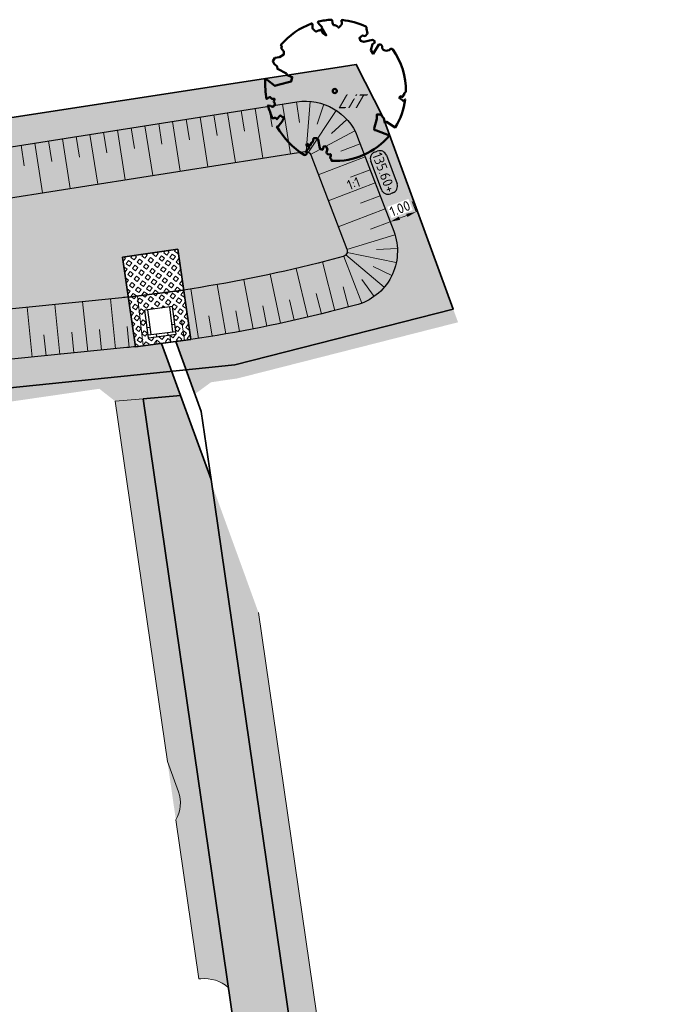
# Model space of a CAD drawing. Header units: metres. Extents: x 191748 to 192615, y 309710 to 310028.
# Tile 26 of 76: x 191957 to 191980, y 309859 to 309895. Entities that reach past the tile are written whole.
import ezdxf
from ezdxf.enums import TextEntityAlignment as Align

# ---------------------------------------------------------------- set-up
doc = ezdxf.new("R2010")
doc.units = ezdxf.units.M
for name, color, linetype, lineweight in [('N-WE-GR-BOOM-S', 94, 'Continuous', 50), ('N-WE-GR-GRAS-A', 62, 'Continuous', 9), ('N-WE-GR-GROND-G', 90, 'Continuous', 25), ('N-WE-GW-TALUDARCERING_KORT-G', 6, 'Continuous', 18), ('N-WE-GW-TALUDARCERING_LANG-G', 6, 'Continuous', 18), ('N-WE-IE-TERREINAFSCHEIDING_KUNSTMATIG_RASTERHEKWERK-G', 7, 'IE-TERREINAFSCHEIDING_KUNSTMATIG-SO', 35), ('N-WE-RI-HWA_UITLAATCONSTRUCTIE-S-200', 150, 'Continuous', 25), ('N-WE-VH-GESLOTENVERHARDING_ASFALT-A', 252, 'Continuous', 9), ('N-WE-VH-GESLOTENVERHARDING_ASFALT_FREESVAK-A', 252, 'Continuous', 9), ('N-WE-VH-GOOT-G', 170, 'Continuous', 35), ('N-WE-VH-HALFVERHARDING_GRASBETONSTEEN-G', 7, 'Continuous', 35), ('N-WE-VH-KANTVERHARDING-G', 5, 'Continuous', 35), ('N-WE-VH-VERHARDING_ASFALT-A', 253, 'Continuous', 9), ('N-WE-VH-VERHARDING_GRASBETON-A', 251, 'Continuous', 9), ('N-WE-VH-WATERBUFFER-A', 151, 'Continuous', 9), ('X-XX-AL-AANPIJLING-T18', 7, 'Continuous', 18), ('X-XX-AL-HOOGTELABEL-S', 7, 'Continuous', 25), ('X-XX-AL-MAATVOERING-M', 6, 'Continuous', 18)]:
    doc.layers.add(name, color=color, linetype=linetype, lineweight=lineweight)
doc.layers.add('N-WE-GR-BOOM-T', color=7, linetype='Continuous', lineweight=50, true_color=0x224517)
doc.styles.add('NLCS-ISO', font='NLCS-ISO.ttf')
doc.styles.add('NLCS-ISO-M200-T18', font='NLCS-ISO.ttf', dxfattribs={"height": 0.36})
doc.linetypes.add('IE-TERREINAFSCHEIDING_KUNSTMATIG-SO', pattern='A,4,[82,NLCS.SHX,S=0.75,R=90,X=0,Y=0],4,-2', length=10)
doc.dimstyles.new('NLCS-M200-T18-PIJL_L2_H2', dxfattribs={"dimscale": 0.2, "dimtxt": 2.5, "dimasz": 1.8, "dimexe": 2, "dimexo": 2, "dimgap": 0.7, "dimtad": 1, "dimzin": 0, "dimdsep": 46, "dimtxsty": 'NLCS-ISO-M200-T18', "dimcen": 0, "dimdle": 2, "dimclrd": 256, "dimclre": 256, "dimclrt": 7, "dimazin": 0, "dimtfac": 1, "dimtdec": 3, "dimtofl": 0, "dimtmove": 0, "dimatfit": 3, "dimfxl": 2, "dimfxlon": 1, "dimtfillclr": 256, "dimtolj": 1, "dimtzin": 0, "dimlwd": -1, "dimlwe": -1, "dimarcsym": 0})

# ---------------------------------------------------------------- blocks, each defined once
blk = doc.blocks.new('Uitstroombak 400 1op1')
for p, q in [((0.5, 0), (-0.5, 0)), ((-0.5, 0), (-0.5, -1)), ((0.5, 0), (0.5, -1)), ((0.5, -0.09999999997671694), (-0.5, -0.09999999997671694)), ((-0.3999999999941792, -0.09999999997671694), (-0.3999999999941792, -1)), ((0.3999999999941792, -1), (0.3999999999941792, -0.09999999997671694)), ((-0.3999999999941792, -0.3699999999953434), (-0.5, -0.3699999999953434)), ((0.5, -0.3699999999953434), (0.3999999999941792, -0.3699999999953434)), ((-0.5, -1), (0.5, -1))]:
    blk.add_line(p, q)
at = {"flags": 128}
for points in [[(-0.2000000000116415, -0.09999999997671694), (-0.2000000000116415, 0)], [(0.2000000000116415, -0.09999999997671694), (0.2000000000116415, 0)]]:
    blk.add_lwpolyline(points, dxfattribs=at)
blk = doc.blocks.new('SAL-HOOGTE-WEGPEIL-200-SO')
for p, q in [((-0.8000000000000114, -0.04250000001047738), (-0.8000000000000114, 0.04250000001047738)), ((-0.5450000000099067, 0.3024999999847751), (0.5450000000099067, 0.3024999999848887)), ((0.8000000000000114, 0.04749999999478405), (0.8000000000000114, -0.04250000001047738)), ((0.5449999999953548, -0.297500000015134), (-0.5449999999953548, -0.297500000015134))]:
    blk.add_line(p, q)
for centre, radius, start, end in [((-0.5450000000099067, 0.04749999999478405), 0.2549999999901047, 90.00000000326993, 180.0000000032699), ((0.5450000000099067, 0.04749999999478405), 0.2549999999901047, 359.9999999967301, 89.99999999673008), ((-0.5449999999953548, -0.04250000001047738), 0.2550000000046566, 180, 270), ((0.5449999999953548, -0.04250000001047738), 0.2550000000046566, 270, 0)]:
    blk.add_arc(centre, radius, start, end)
at = {"style": 'NLCS-ISO'}
blk.add_attdef('HOOGTE', text='', height=0.36, dxfattribs=at).set_placement((0, 0.002499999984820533), align=Align.MIDDLE_CENTER)
blk = doc.blocks.new('*D162')
at = {"layer": 'defpoints', "color": 0, "transparency": 16777216}
blk.add_point((191970.190161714, 309887.0410608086), dxfattribs=at)
at = {"layer": 'X-XX-AL-MAATVOERING-M', "transparency": 16777216}
for p, q in [((191971.0025563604, 309887.7255480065), (191970.8595904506, 309888.0991263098)), ((191970.0654553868, 309887.3669257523), (191969.922489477, 309887.7405040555)), ((191970.6663358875, 309887.5968786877), (191970.4016758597, 309887.4955950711))]:
    blk.add_line(p, q, dxfattribs=at)
for points in [[(191970.6448910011, 309887.6529154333), (191970.687780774, 309887.5408419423), (191971.0025563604, 309887.7255480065)], [(191970.3802309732, 309887.5516318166), (191970.4231207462, 309887.4395583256), (191970.0654553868, 309887.3669257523)]]:
    blk.add_solid(points, dxfattribs=at)
at = {"layer": 'X-XX-AL-MAATVOERING-M', "color": 7, "transparency": 16777216, "insert": (191970.4196331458, 309887.845099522), "char_height": 0.36, "attachment_point": 5, "rotation": 20.941513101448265, "style": 'NLCS-ISO-M200-T18', "bg_fill": 3, "box_fill_scale": 1.1, "bg_fill_color": 256, "bg_fill_true_color": 13158600, "bg_fill_transparency": 0}
blk.add_mtext('\\A1;1.00', dxfattribs=at)
at = {"layer": 'defpoints', "color": 0, "transparency": 16777216}
for p in [(191970.0654553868, 309887.3669257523), (191971.1272626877, 309887.3996830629)]:
    blk.add_point(p, dxfattribs=at)
blk = doc.blocks.new('SGR-BOOM_05')
blk.add_lwpolyline([(0.4325246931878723, 4.711883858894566), (0.4412366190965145, 4.722067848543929), (0.4495406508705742, 4.730963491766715), (0.457499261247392, 4.738955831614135), (0.4651749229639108, 4.746429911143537), (0.4726301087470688, 4.753770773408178), (0.4799272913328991, 4.761363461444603), (0.4871289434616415, 4.769593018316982), (0.4942975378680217, 4.778844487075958), (0.5013792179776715, 4.78953650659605), (0.507854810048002, 4.802222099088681), (0.5130888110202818, 4.817487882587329), (0.5164457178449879, 4.835920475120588), (0.5172900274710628, 4.858106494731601), (0.5149862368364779, 4.884632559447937), (0.5088988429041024, 4.916085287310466), (0.4752610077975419, 5.034436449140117, -0.5293802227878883), (0.5290991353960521, 5.098767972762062, -0.08713876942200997), (2.218306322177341, 4.624671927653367, -0.3723405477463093), (2.284485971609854, 4.472597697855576), (2.353810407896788, 4.119139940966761), (2.180208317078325, 3.946086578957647), (1.99206671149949, 3.985480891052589), (1.766984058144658, 3.816663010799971), (1.853127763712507, 3.602310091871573), (2.086202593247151, 3.527331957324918), (2.711896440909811, 3.67116193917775), (2.864476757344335, 3.58686285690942), (2.849520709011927, 3.452573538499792), (2.706793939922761, 3.364669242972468), (2.577044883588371, 2.941253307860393), (2.743005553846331, 2.669806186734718), (3.167776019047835, 3.346672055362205, -0.5046405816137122), (3.406018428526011, 3.139734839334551, 0.3319483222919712), (3.543642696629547, 2.921146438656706, 0.282007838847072), (3.99290985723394, 3.003759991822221), (3.956968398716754, 2.985163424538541, -0.5121558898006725), (4.162740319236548, 2.983535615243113, -0.1607604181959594), (5.094490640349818, -0.05607239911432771), (4.977332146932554, -0.1690536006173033), (4.976312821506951, -0.2938416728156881), (4.8618704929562, -0.3148519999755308), (4.876229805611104, -0.4378637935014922), (4.698090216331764, -0.3805204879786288), (4.644143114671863, -0.5192137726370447), (4.863809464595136, -0.6652633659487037), (4.932503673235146, -0.7196641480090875), (5.053640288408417, -0.5992007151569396, -0.1063709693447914), (4.340554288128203, -2.610345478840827), (3.70529781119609, -2.2009414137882), (3.587571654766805, -2.281876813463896), (3.512459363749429, -1.944794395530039), (3.286149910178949, -1.67334727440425), (3.023546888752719, -1.675915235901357), (3.029665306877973, -1.990035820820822), (2.830389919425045, -2.677651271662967), (2.860626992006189, -2.808775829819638), (3.005150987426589, -2.829446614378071), (3.929857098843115, -3.182947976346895, -0.2362982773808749), (-0.2250862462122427, -5.013472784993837, 0.1596250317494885), (-0.3470448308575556, -4.770134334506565, 0.3508021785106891), (-0.3148115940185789, -4.527846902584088, -0.5046405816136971), (-0.6000098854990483, -4.392775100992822), (-0.530619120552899, -4.170222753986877), (-0.6474450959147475, -3.962362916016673), (-0.8016343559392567, -3.977834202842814), (-0.8248145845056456, -4.14384857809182), (-0.941790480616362, -4.211479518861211), (-1.080272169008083, -4.105602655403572), (-1.199847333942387, -3.474824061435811), (-1.291065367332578, -3.383747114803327), (-1.521968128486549, -3.390946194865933), (-1.586173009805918, -3.664879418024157), (-1.680264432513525, -3.694423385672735), (-1.769024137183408, -3.922911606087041), (-2.003269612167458, -3.79763926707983, 0.7335825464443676), (-1.917708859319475, -3.972704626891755, -0.8616245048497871), (-1.870123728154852, -4.127626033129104, 0.2799778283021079), (-2.04306959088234, -4.392508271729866), (-2.03586990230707, -4.402599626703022, -0.8270561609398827), (-2.207893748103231, -4.582742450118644, -0.1167741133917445), (-4.152188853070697, -2.556267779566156), (-4.114413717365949, -2.549202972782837), (-4.083543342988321, -2.540638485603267), (-4.058769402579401, -2.530881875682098), (-4.039283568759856, -2.520240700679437), (-4.02427751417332, -2.509022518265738), (-4.012942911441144, -2.497534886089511), (-4.004471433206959, -2.486085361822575), (-3.767567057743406, -2.183934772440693), (-3.762478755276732, -2.173394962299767), (-3.758320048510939, -2.163280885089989), (-3.754774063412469, -2.153365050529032), (-3.751523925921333, -2.143419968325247), (-3.748252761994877, -2.133218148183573), (-3.744643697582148, -2.12253209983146), (-3.740379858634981, -2.111134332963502), (-3.735144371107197, -2.09879735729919), (-3.7287288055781, -2.085363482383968), (-3.721358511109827, -2.070954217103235), (-3.713367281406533, -2.055760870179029), (-3.705088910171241, -2.03997475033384), (-3.696857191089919, -2.02378716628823), (-3.689005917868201, -2.007389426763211), (-3.681868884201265, -1.990972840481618), (-3.675779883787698, -1.974728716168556), (-3.671016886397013, -1.958854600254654), (-3.667634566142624, -1.943572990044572), (-3.665631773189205, -1.929112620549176), (-3.665007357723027, -1.915702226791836), (-3.665760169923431, -1.903570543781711), (-3.66788905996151, -1.892946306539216), (-3.671392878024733, -1.884058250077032), (-3.676270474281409, -1.877135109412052), (-3.682496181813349, -1.87228834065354), (-3.689946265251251, -1.869160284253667), (-3.698472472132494, -1.867276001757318), (-3.707926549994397, -1.86616055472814), (-3.718160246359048, -1.865339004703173), (-3.72902530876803, -1.864336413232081), (-3.740373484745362, -1.86267784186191), (-3.752056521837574, -1.859888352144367), (-3.763951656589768, -1.855601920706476), (-3.776038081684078, -1.849888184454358), (-3.788320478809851, -1.842925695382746), (-3.800803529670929, -1.834893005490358), (-3.813491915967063, -1.8259686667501), (-3.826390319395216, -1.816331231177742), (-3.839503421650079, -1.806159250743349), (-3.852835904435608, -1.795631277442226), (-3.866362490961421, -1.784873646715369), (-3.879938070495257, -1.773803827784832), (-3.893387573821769, -1.76228707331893), (-3.906535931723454, -1.750188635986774), (-4.149695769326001, -2.02842049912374), (-4.161716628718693, -2.014754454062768), (-4.172911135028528, -2.000102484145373), (-4.183104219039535, -1.984329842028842), (-4.192608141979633, -1.967625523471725), (-4.203684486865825, -1.951473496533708), (-4.219082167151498, -1.937681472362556), (-4.241550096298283, -1.928057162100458), (-4.273837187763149, -1.924408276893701), (-4.318692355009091, -1.928542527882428), (-4.378864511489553, -1.942267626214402), (-4.457102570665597, -1.96739128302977, -0.04099741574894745), (-4.791147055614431, -1.027236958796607), (-4.617442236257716, -1.057135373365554), (-4.462688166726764, -1.156360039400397), (-4.380222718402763, -1.081691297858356), (-4.281020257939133, -0.9269601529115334), (-4.376017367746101, -0.7817417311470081), (-4.322820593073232, -0.567248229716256), (-4.520005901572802, -0.551067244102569), (-4.652051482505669, -0.4231675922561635), (-4.89199676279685, -0.5800962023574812, -0.05814040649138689), (-4.988069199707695, 0.8291727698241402), (-4.851792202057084, 0.8021379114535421), (-4.298456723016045, 0.3639367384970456), (-4.059571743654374, 0.4468333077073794), (-3.128243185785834, 0.6926248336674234), (-3.048903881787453, 1.000164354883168), (-3.408870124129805, 1.143500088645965), (-3.464013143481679, 1.261371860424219), (-4.121257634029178, 1.583987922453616), (-4.135853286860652, 1.768685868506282), (-4.357977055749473, 1.956958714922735), (-4.448296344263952, 2.139788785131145), (-4.296559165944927, 2.378269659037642), (-3.957550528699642, 2.431343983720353), (-3.649608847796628, 2.632691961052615), (-3.646147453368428, 2.840191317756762), (-3.838176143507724, 3.066466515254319), (-3.787176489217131, 3.162116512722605), (-3.863200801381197, 3.31009734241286, -0.1342797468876), (-1.664191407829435, 4.834836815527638, -0.5417265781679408), (-1.596738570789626, 4.783170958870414), (-1.607648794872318, 4.639467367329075), (-1.605334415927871, 4.564777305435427), (-1.595180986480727, 4.507652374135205), (-1.578905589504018, 4.464963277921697), (-1.558225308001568, 4.433580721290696), (-1.534857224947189, 4.41037540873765), (-1.510518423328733, 4.392218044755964), (-1.486925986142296, 4.375979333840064), (-1.465438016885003, 4.359178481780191), (-1.44597670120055, 4.341928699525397), (-1.428105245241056, 4.324991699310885), (-1.411386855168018, 4.3091291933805), (-1.395384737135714, 4.295102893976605), (-1.379662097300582, 4.283674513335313), (-1.3637821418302, 4.275605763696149), (-1.347308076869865, 4.271658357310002), (-1.329896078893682, 4.272312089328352), (-1.3115742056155, 4.276919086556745), (-1.292463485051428, 4.284549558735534), (-1.272684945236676, 4.294273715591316), (-1.25235961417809, 4.305161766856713), (-1.231608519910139, 4.316283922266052), (-1.210552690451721, 4.326710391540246), (-1.189313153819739, 4.335511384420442), (-1.168017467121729, 4.342023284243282), (-1.146819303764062, 4.346647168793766), (-1.125878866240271, 4.350050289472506), (-1.105356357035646, 4.352899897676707), (-1.085411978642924, 4.355863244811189), (-1.066205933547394, 4.359607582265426), (-1.047898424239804, 4.364800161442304), (-1.030649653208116, 4.372108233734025), (-1.014588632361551, 4.38201337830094), (-0.9997196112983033, 4.394254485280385), (-0.9860156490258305, 4.40838477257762), (-0.9734498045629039, 4.423957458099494), (-0.9628477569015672, 4.324096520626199), (-0.940279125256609, 4.298315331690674), (-0.8338833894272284, 4.117847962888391), (-0.6106941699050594, 3.995871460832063), (-0.9268198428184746, 4.507921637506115), (-0.9210099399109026, 4.523481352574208), (-0.9169947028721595, 4.538581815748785), (-0.9151697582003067, 4.553389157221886), (-0.9159307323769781, 4.56806950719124), (-0.9196732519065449, 4.58278899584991), (-0.9267929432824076, 4.59771375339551), (-0.9376854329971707, 4.613009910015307), (-0.9526429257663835, 4.628990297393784), (-0.9715439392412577, 4.64655455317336), (-0.9941635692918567, 4.666749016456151), (-1.020276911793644, 4.690620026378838), (-1.049659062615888, 4.719213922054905), (-1.082085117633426, 4.753577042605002), (-1.117330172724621, 4.794755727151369), (-1.199269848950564, 4.900951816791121, -0.5431042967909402), (-1.17106461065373, 4.981224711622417, -0.04676559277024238), (-0.234242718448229, 5.117425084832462, -0.3851675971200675), (-0.1815216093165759, 5.074406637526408), (-0.1522898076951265, 4.88240583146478), (-0.1377666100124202, 4.822421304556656), (-0.1214819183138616, 4.780422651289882), (-0.1038292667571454, 4.753143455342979), (-0.08520218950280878, 4.737317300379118), (-0.06599422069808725, 4.729677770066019), (-0.04659889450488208, 4.72695844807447), (-0.02740974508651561, 4.725892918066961), (-0.008747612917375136, 4.723795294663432), (0.009357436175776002, 4.720301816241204), (0.02694803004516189, 4.715629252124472), (0.04406679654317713, 4.709994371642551), (0.06075636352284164, 4.703613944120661), (0.07705935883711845, 4.696704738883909), (0.09301841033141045, 4.68948352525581), (0.1086761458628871, 4.682167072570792), (0.1240417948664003, 4.674922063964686), (0.138990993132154, 4.66771483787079), (0.1533659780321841, 4.660461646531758), (0.1670089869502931, 4.653078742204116), (0.1797622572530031, 4.645482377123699), (0.1914680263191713, 4.637588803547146), (0.2019685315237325, 4.629314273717), (0.211106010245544, 4.620575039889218), (0.2188088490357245, 4.611358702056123), (0.2253500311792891, 4.601938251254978), (0.2310886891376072, 4.59265802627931), (0.236383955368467, 4.583862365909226), (0.2415949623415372, 4.575895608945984), (0.2470808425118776, 4.56910209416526), (0.2532007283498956, 4.563826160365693), (0.2603137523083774, 4.560412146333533), (0.2686849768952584, 4.559130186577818), (0.2782031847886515, 4.55995359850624), (0.2886630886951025, 4.562781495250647), (0.2998594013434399, 4.567512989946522), (0.31158683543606, 4.574047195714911), (0.3236401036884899, 4.582283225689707), (0.3358139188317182, 4.592120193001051), (0.3479029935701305, 4.603457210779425), (0.3597324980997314, 4.616146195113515), (0.3712494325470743, 4.629850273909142), (0.382431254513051, 4.644185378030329), (0.393255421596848, 4.658767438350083), (0.4036993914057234, 4.673212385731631), (0.4137406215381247, 4.687136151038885), (0.4233565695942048, 4.700154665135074)], format="xyb", close=True)
blk.add_circle((0, 0), 0.15)

msp = doc.modelspace()

# ---------------------------------------------------------------- hatches: boundary and pattern name
at = {"layer": 'N-WE-GR-GRAS-A'}
h = msp.add_hatch(dxfattribs=at)
h.set_pattern_fill('AGR-GRAS_01', color=256, scale=0.04, pattern_type=2)
h.set_pattern_definition([(0, (6.101433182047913, -23.80206152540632), (1, 1), [0.12, -0.8]), (45, (6.501433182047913, -23.60206152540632), (-0.1131370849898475, 1.866761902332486), [0.12, -0.8]), (29.99999999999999, (6.181433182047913, -23.68206152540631), (0.2274613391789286, 1.286025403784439), [0.12, -0.8]), (15, (6.421433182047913, -23.32206152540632), (0.3856270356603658, 0.7244941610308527), [0.12, -0.8]), (135, (6.261433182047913, -21.80206152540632), (-0.02828427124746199, -0.6505382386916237), [0.12, -0.8]), (150, (7.301433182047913, -23.40206152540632), (0.2156921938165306, -0.5864101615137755), [0.12, -0.8]), (165, (6.341433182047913, -23.76206152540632), (0.1434520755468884, -0.7010146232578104), [0.12, -0.8]), (85, (6.501433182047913, -23.40206152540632), (-0.872677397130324, 1.040016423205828), [0.12, -0.8]), (99.99999999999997, (6.101433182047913, -23.80206152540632), (-1.112117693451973, 0.7787131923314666), [0.12, -0.7999999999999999])])
edge = h.paths.add_edge_path(flags=16)
edge.add_arc((191955.5951658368, 309932.6007583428), 50.00000000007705, 275.7751430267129, 276.12553758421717, ccw=False)
edge.add_line((191960.6263994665, 309882.8545354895), (191939.4513879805, 309880.7129371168))
edge.add_line((191939.4513879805, 309880.7129371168), (191932.2407151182, 309880.1299981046))
edge.add_arc((191932.0795530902, 309882.1234942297), 2.000000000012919, 179.4597231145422, 274.62196320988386, ccw=False)
edge.add_line((191930.0796420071, 309882.1423531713), (191930.0991856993, 309884.2148791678))
edge.add_arc((191932.0990967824, 309884.1960202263), 1.999999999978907, 98.94610646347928, 179.4597231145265, ccw=False)
edge.add_line((191931.7880860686, 309886.1716903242), (191966.7218325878, 309891.6709735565))
edge.add_arc((191967.0328433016, 309889.6953034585), 1.999999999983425, 20.9432468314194, 98.94610646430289, ccw=False)
edge.add_line((191968.9007131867, 309890.4101895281), (191970.195930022, 309887.0260187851))
edge.add_arc((191968.3280601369, 309886.3111327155), 1.999999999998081, -75.72427916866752, 20.9432468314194, ccw=False)
edge.add_line((191968.8212368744, 309884.3728920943), (191967.9245842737, 309884.1447428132))
edge.add_arc((191955.5951658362, 309932.6007583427), 50.00000000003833, 278.417850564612, 284.275720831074, ccw=False)
edge.add_arc((191959.4483805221, 309902.4033516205), 19.57331430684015, 274.3427589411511, 280.2006292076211, ccw=False)
h.paths.add_polyline_path([(191962.5462663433, 309881.140826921), (191961.8691574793, 309883.0060041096), (191962.3775358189, 309883.0708736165), (191963.068, 309881.191), (191963.6413872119, 309881.6107284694), (191964.5869362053, 309881.7476976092), (191972.5040549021, 309883.7621733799), (191969.789, 309891.105), (191968.853, 309893.016), (191968.162, 309892.91), (191944.891, 309889.323), (191936.956, 309888.042), (191929.123, 309886.745), (191929.0439914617, 309878.3829071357), (191939.5858806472, 309879.2189100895), (191955.1880071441, 309880.7326012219), (191959.6345893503, 309881.376718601), (191960.2036992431, 309880.9283959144), (191962.514336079, 309881.1377563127)])
at = {"layer": 'N-WE-VH-GESLOTENVERHARDING_ASFALT_FREESVAK-A'}
h = msp.add_hatch(dxfattribs=at)
h.set_pattern_fill('AVH-ASFALT_FREESVAK', color=256, scale=0.1, pattern_type=2)
h.set_pattern_definition([(8.243162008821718, (191969.9142468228, 309821.0889889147), (0.1322334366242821, 0.1770379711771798), [0.1562499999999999, -0.1562499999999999]), (98.24316200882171, (191970.0688825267, 309821.111391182), (-0.1770379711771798, 0.1322334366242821), [0.1562499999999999, -0.1562499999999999])])
edge = h.paths.add_edge_path()
edge.add_line((191963.2063042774, 309860.2036830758), (191960.2036992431, 309880.9283959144))
edge.add_line((191960.2036992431, 309880.9283959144), (191961.2010585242, 309881.0186868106))
edge.add_line((191961.2010585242, 309881.0186868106), (191964.2618303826, 309859.8924923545))
edge.add_arc((191963.3600978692, 309858.7796227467), 1.432340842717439, 50.98294958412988, 96.16385662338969)
h = msp.add_hatch(dxfattribs=at)
h.set_pattern_fill('AVH-ASFALT_FREESVAK', color=256, scale=0.1, pattern_type=2)
h.set_pattern_definition([(8.243162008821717, (191973.3149835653, 309818.318001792), (0.1322334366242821, 0.1770379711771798), [0.15625, -0.15625]), (98.24316200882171, (191973.4696192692, 309818.3404040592), (-0.1770379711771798, 0.1322334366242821), [0.15625, -0.15625])])
h.paths.add_polyline_path([(191972.468679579, 309817.1849286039), (191963.6628679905, 309877.9747262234), (191965.3436527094, 309873.3470680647), (191973.3149835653, 309818.318001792), (191975.7894886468, 309818.6764864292), (191975.9328631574, 309817.6868179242)])
at = {"layer": 'N-WE-VH-VERHARDING_ASFALT-A'}
h = msp.add_hatch(color=256, dxfattribs=at)
h.dxf.hatch_style = 1
edge = h.paths.add_edge_path()
edge.add_line((191962.5463280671, 309881.1406568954), (191961.2010553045, 309881.0186865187))
edge.add_line((191961.2010553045, 309881.0186865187), (191970.4893384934, 309816.8982077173))
edge.add_line((191970.4893384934, 309816.8982077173), (191970.88447745, 309814.1731413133))
edge.add_line((191970.88447745, 309814.1731413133), (191970.9561647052, 309813.6783070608))
edge.add_line((191970.9561647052, 309813.6783070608), (191971.1540984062, 309813.7069819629))
edge.add_line((191971.1540984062, 309813.7069819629), (191971.499305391, 309811.3241282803))
edge.add_line((191971.499305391, 309811.3241282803), (191971.5215479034, 309810.9624271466))
edge.add_arc((191950.6058430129, 309904.7587131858), 96.09999992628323, 282.5707625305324, 286.3777396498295)
edge.add_line((191977.7030375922, 309812.5581056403), (191979.5426513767, 309813.0987568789))
edge.add_arc((191982.3657084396, 309818.6187522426), 6.199999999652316, 188.2431620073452, 242.9137161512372, ccw=False)
edge.add_line((191976.2297637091, 309817.7298302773), (191972.468679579, 309817.1849286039))
edge.add_line((191972.468679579, 309817.1849286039), (191963.6411052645, 309878.1249624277))
edge.add_line((191963.6411052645, 309878.1249624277), (191962.5463280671, 309881.1406568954))
at = {"layer": 'N-WE-VH-VERHARDING_GRASBETON-A'}
h = msp.add_hatch(dxfattribs=at)
h.set_pattern_fill('AVH-GRASBETONSTEEN_02-SO', color=256, scale=0.2, pattern_type=2)
h.set_pattern_definition([(53.24234760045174, (191961.1684064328, 309881.2440738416), (-0.2243286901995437, 0.167560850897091), [0.14, -0.14]), (143.2423476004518, (191961.1684064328, 309881.2440738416), (-0.167560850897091, -0.2243286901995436), [0.14, -0.14]), (53.24234760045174, (191961.0562431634, 309881.3278534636), (-0.2243286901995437, 0.167560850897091), [0.14, -0.14]), (143.2423476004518, (191961.2521860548, 309881.356237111), (-0.167560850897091, -0.2243286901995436), [0.14, -0.14])])
h.paths.add_polyline_path([(191961.3933210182, 309883.2082678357), (191961.2684688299, 309884.2004431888), (191962.2606441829, 309884.3252953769), (191962.3854963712, 309883.3331200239)])
h.paths.add_polyline_path([(191962.9147273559, 309883.1394197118), (191962.4449733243, 309886.3823067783), (191960.4656322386, 309886.0955858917), (191960.9305284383, 309882.8862342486)])
at = {"layer": 'N-WE-VH-WATERBUFFER-A'}
h = msp.add_hatch(color=256, dxfattribs=at)
h.dxf.hatch_style = 1
edge = h.paths.add_edge_path()
edge.add_line((191962.4449733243, 309886.3823067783), (191962.9147273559, 309883.1394197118))
edge.add_arc((191955.5951658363, 309932.6007583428), 50.000000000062, 278.4178505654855, 284.2757208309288)
edge.add_line((191967.9245842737, 309884.1447428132), (191968.8212368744, 309884.3728920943))
edge.add_arc((191968.3280601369, 309886.3111327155), 2.000000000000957, 284.2757208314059, 380.9432468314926)
edge.add_line((191970.195930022, 309887.0260187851), (191968.9007131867, 309890.4101895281))
edge.add_arc((191967.0328433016, 309889.6953034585), 1.999999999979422, 20.94324683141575, 98.94610646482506)
edge.add_line((191966.7218325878, 309891.6709735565), (191931.7880860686, 309886.1716903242))
edge.add_arc((191932.0990967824, 309884.1960202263), 1.999999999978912, 98.94610646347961, 179.4597231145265)
edge.add_line((191930.0991856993, 309884.2148791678), (191930.0796420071, 309882.1423531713))
edge.add_arc((191932.0795530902, 309882.1234942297), 2.000000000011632, 179.4597231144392, 274.6219632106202)
edge.add_line((191932.2407151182, 309880.1299981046), (191939.4513879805, 309880.7129371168))
edge.add_line((191939.4513879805, 309880.7129371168), (191960.6263994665, 309882.8545354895))
edge.add_arc((191955.5951658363, 309932.6007583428), 50.000000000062, 275.7751430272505, 276.1255375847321)
edge.add_line((191960.9305284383, 309882.8862342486), (191960.4656322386, 309886.0955858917))
edge.add_line((191960.4656322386, 309886.0955858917), (191962.4449733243, 309886.3823067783))

# ---------------------------------------------------------------- linework, layer by layer
at = {"layer": 'N-WE-GR-GROND-G'}
for points in [[(191960.9305284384, 309882.8862342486, -0.001528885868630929), (191960.6263994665, 309882.8545354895), (191939.4513879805, 309880.7129371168), (191932.2407151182, 309880.1299981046, -0.4408557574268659), (191930.0796420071, 309882.1423531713), (191930.0991856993, 309884.2148791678, -0.3665102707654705), (191931.7880860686, 309886.1716903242), (191966.7218325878, 309891.6709735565, -0.3541326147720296), (191968.9007131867, 309890.4101895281), (191970.195930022, 309887.0260187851, -0.4487232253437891), (191968.8212368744, 309884.3728920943), (191967.9245842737, 309884.1447428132, -0.0255653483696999), (191962.9147273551, 309883.1394197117, -0.0255653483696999)], [(191960.6722968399, 309884.668903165, -0.001183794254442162), (191960.4452750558, 309884.6453995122), (191939.2882863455, 309882.505623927), (191932.095669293, 309881.9241446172, -0.4408557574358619), (191931.8795619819, 309882.1253801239), (191931.8991056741, 309884.1979061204, -0.3665102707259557), (191932.067995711, 309884.3935872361), (191967.0017422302, 309889.8928704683, -0.3541326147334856), (191967.2196302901, 309889.7667920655), (191968.5148471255, 309886.3826213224, -0.4487232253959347), (191968.3773778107, 309886.1173086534), (191967.4807252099, 309885.8891593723, -0.0255367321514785), (191962.6566773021, 309884.9208353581, -0.0255367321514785)]]:
    msp.add_lwpolyline(points, format="xyb", dxfattribs=at)
at = {"layer": 'N-WE-GW-TALUDARCERING_KORT-G'}
for p, q in [((191966.7034122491, 309891.66807382), (191966.8200412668, 309890.9271975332)), ((191967.6895077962, 309891.5844280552), (191967.4432586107, 309890.8760063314)), ((191964.7277421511, 309891.3570631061), (191964.8443711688, 309890.6161868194)), ((191965.7155772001, 309891.512568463), (191965.8322062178, 309890.7716921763)), ((191961.7642370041, 309890.8905470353), (191961.8808660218, 309890.1496707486)), ((191962.7520720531, 309891.0460523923), (191962.8687010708, 309890.3051761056)), ((191963.7399071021, 309891.2015577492), (191963.8565361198, 309890.4606814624)), ((191968.5148151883, 309891.0383445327), (191967.9590757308, 309890.5347041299)), ((191959.7885669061, 309890.5795363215), (191959.9051959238, 309889.8386600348)), ((191960.7764019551, 309890.7350416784), (191960.8930309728, 309889.9941653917)), ((191957.8128968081, 309890.2685256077), (191957.9295258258, 309889.5276493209)), ((191958.8007318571, 309890.4240309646), (191958.9173608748, 309889.6831546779)), ((191968.9931262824, 309890.16873058), (191968.2926750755, 309889.9006483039)), ((191956.8250617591, 309890.1130202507), (191956.9416907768, 309889.3721439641)), ((191969.3505693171, 309889.2347956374), (191968.6501181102, 309888.9667133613)), ((191969.708012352, 309888.3008606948), (191969.0075611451, 309888.0327784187)), ((191970.0654553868, 309887.3669257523), (191969.3650041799, 309887.0988434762)), ((191970.3257527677, 309886.4071751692), (191969.5766180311, 309886.371159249)), ((191970.1272455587, 309885.4376730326), (191969.4525510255, 309885.7652204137)), ((191969.4882350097, 309884.6820242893), (191969.0531694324, 309885.2929399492)), ((191968.5686408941, 309884.3086201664), (191968.3836996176, 309885.0354603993)), ((191966.6261568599, 309883.8327643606), (191966.4606919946, 309884.5642842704)), ((191967.5992455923, 309884.0631227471), (191967.4191843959, 309884.791187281)), ((191964.6671336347, 309883.4306515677), (191964.5310541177, 309884.1682031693)), ((191965.6486558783, 309883.6219125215), (191965.4978535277, 309884.3565952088)), ((191962.6930334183, 309883.1111313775), (191962.5871207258, 309883.8496038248)), ((191963.6819827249, 309883.259058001), (191963.5606804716, 309883.9991835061)), ((191959.7137872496, 309882.7622357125), (191959.6383187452, 309883.5084290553)), ((191960.7087047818, 309882.86292848), (191960.6320016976, 309883.6089959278)), ((191957.7239383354, 309882.5609863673), (191957.648469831, 309883.3071797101)), ((191958.7188627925, 309882.6616110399), (191958.6433942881, 309883.4078043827)), ((191961.7012113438, 309882.9845740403), (191961.6858896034, 309883.1090746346))]:
    msp.add_line(p, q, dxfattribs=at)
at = {"layer": 'N-WE-GW-TALUDARCERING_LANG-G'}
for p, q in [((191966.2094947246, 309891.5903211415), (191966.4894043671, 309889.8122180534)), ((191967.2017167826, 309891.6881611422), (191967.0497306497, 309889.8945892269)), ((191964.2338246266, 309891.2793104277), (191964.5137342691, 309889.5012073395)), ((191965.2216596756, 309891.4348157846), (191965.5015693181, 309889.6567126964)), ((191968.1364705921, 309891.3632383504), (191967.1432060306, 309889.8620969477)), ((191962.2581545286, 309890.9682997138), (191962.5380641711, 309889.1901966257)), ((191963.2459895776, 309891.1238050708), (191963.5258992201, 309889.3457019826)), ((191960.2824844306, 309890.6572889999), (191960.5623940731, 309888.8791859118)), ((191961.2703194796, 309890.8127943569), (191961.5502291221, 309889.0346912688)), ((191968.8010179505, 309890.6299469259), (191967.2096607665, 309889.7887678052)), ((191957.3189792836, 309890.1907729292), (191957.5988889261, 309888.412669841)), ((191958.3068143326, 309890.3462782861), (191958.5867239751, 309888.568175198)), ((191959.2946493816, 309890.501783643), (191959.5745590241, 309888.7236805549)), ((191969.1718477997, 309889.7017631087), (191967.4907649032, 309889.0583656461)), ((191969.5292908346, 309888.7678281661), (191967.848207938, 309888.1244307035)), ((191969.8867338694, 309887.8338932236), (191968.2056509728, 309887.1904957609)), ((191970.2398880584, 309886.8984265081), (191968.5192429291, 309886.3698620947)), ((191970.2874106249, 309885.9099523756), (191968.5239951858, 309886.2710146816)), ((191968.0840807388, 309884.185325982), (191967.640221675, 309885.929742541)), ((191969.0491201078, 309884.4456374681), (191968.4001661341, 309886.1245831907)), ((191969.8552158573, 309885.019701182), (191968.480775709, 309886.1819895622)), ((191967.1132771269, 309883.9455108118), (191966.6986251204, 309885.6970997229)), ((191965.1583729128, 309883.5238282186), (191964.8140974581, 309885.290597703)), ((191966.1379335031, 309883.7248946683), (191965.7583938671, 309885.4844257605)), ((191963.1881696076, 309883.1806582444), (191962.9148214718, 309884.9597818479)), ((191964.1749871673, 309883.3423918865), (191963.8661135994, 309885.115693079)), ((191959.2163250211, 309882.7119233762), (191959.0352006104, 309884.5027873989)), ((191960.2112494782, 309882.8125480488), (191960.0301250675, 309884.6034120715)), ((191961.2052834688, 309882.9212932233), (191961.0038355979, 309884.7051813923)), ((191957.2264761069, 309882.510674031), (191957.0453516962, 309884.3015380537)), ((191958.221400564, 309882.6112987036), (191958.0402761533, 309884.4021627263)), ((191962.1970949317, 309883.0478492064), (191962.1628215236, 309883.30509933))]:
    msp.add_line(p, q, dxfattribs=at)
at = {"layer": 'N-WE-VH-GESLOTENVERHARDING_ASFALT-A'}
msp.add_lwpolyline([(191962.0760435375, 309868.0050185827), (191960.2036992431, 309880.9283959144), (191961.2010585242, 309881.0186868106), (191964.2618303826, 309859.8924923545, 0.2032275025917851), (191963.277, 309860.2100000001), (191963.2063042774, 309860.2036830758), (191962.3792417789, 309865.9122703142, 0.2187885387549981), (191962.478, 309866.916), (191962.0760435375, 309868.0050185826)], format="xyb", dxfattribs=at)
msp.add_lwpolyline([(191975.7894886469, 309818.6764864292), (191973.3149835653, 309818.318001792), (191965.3436527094, 309873.3470680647)], dxfattribs=at)
at = {"layer": 'N-WE-VH-GOOT-G'}
for points in [[(191963.6411052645, 309878.1249624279), (191961.8691574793, 309883.0060041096)], [(191963.6411052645, 309878.1249624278), (191963.2879248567, 309880.5630983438), (191962.3775358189, 309883.0708736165)]]:
    msp.add_lwpolyline(points, dxfattribs=at)
at = {"layer": 'N-WE-VH-HALFVERHARDING_GRASBETONSTEEN-G'}
msp.add_lwpolyline([(191962.9147273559, 309883.1394197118), (191962.4449733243, 309886.3823067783), (191960.4656322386, 309886.0955858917), (191960.9305284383, 309882.8862342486)], close=True, dxfattribs=at)
msp.add_lwpolyline([(191960.6722968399, 309884.668903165), (191962.6566773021, 309884.9208353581)], dxfattribs=at)
at = {"layer": 'N-WE-VH-KANTVERHARDING-G'}
for points in [[(191970.8844774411, 309814.1731413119), (191961.201056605, 309881.0186866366)], [(191961.2010585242, 309881.0186868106), (191962.5463280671, 309881.1406568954)], [(191972.468679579, 309817.1849286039), (191963.6411052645, 309878.1249624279)]]:
    msp.add_lwpolyline(points, dxfattribs=at)

# ---------------------------------------------------------------- block references
at = {"layer": 'N-WE-GR-BOOM-S', "xscale": 0.5, "yscale": 0.5}
msp.add_blockref('SGR-BOOM_05', (191968.0808718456, 309892.0605456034), dxfattribs=at)
at = {"layer": 'N-WE-RI-HWA_UITLAATCONSTRUCTIE-S-200', "rotation": 187.172219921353}
msp.add_blockref('Uitstroombak 400 1op1', (191961.8894086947, 309883.2706939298), dxfattribs=at)
at = {"layer": 'X-XX-AL-HOOGTELABEL-S', "rotation": 290.3996257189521}
msp.add_blockref('SAL-HOOGTE-WEGPEIL-200-SO', (191969.8410226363, 309889.1372569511), dxfattribs=at).add_auto_attribs({'HOOGTE': '135.60+'})

# ---------------------------------------------------------------- texts
at = {"layer": 'N-WE-GR-BOOM-T', "style": 'NLCS-ISO', "oblique": 30}
msp.add_text('LiT', height=0.5, dxfattribs=at).set_placement((191968.1622315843, 309891.4446696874))
at = {"layer": 'X-XX-AL-AANPIJLING-T18', "insert": (191968.4778589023, 309888.8309855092), "char_height": 0.36, "attachment_point": 1, "rotation": 20.67453925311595, "style": 'NLCS-ISO-M200-T18'}
msp.add_mtext_dynamic_manual_height_columns('1:1', width=10.340779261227, gutter_width=12.5, heights=[0], dxfattribs=at)

# ---------------------------------------------------------------- next in the draw order: dimensions: what is measured, and where the dimension line sits
at = {"layer": 'X-XX-AL-MAATVOERING-M'}
dim = msp.add_aligned_dim(p1=(191971.1272626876, 309887.3996830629), p2=(191970.190161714, 309887.0410608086), distance=-0.3489120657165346, text='1.00', dimstyle='NLCS-M200-T18-PIJL_L2_H2', override={"dimtfill": 1}, dxfattribs=at)
dim.commit()
dim.dimension.update_dxf_attribs({"geometry": '*D162', "text_midpoint": (191970.4196331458, 309887.845099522)})

# ---------------------------------------------------------------- next in the draw order: linework, layer by layer
at = {"layer": 'N-WE-IE-TERREINAFSCHEIDING_KUNSTMATIG_RASTERHEKWERK-G'}
msp.add_lwpolyline([(191929.049, 309878.913), (191946.136, 309880.356), (191964.498, 309882.241), (191972.3296855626, 309884.2337376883), (191969.8146462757, 309891.1150823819), (191968.853, 309893.016), (191968.162, 309892.91), (191944.891, 309889.323), (191929.1226887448, 309886.7449186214), (191929.0491452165, 309878.9130122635)], dxfattribs=at)

doc.saveas('drawing.dxf')
